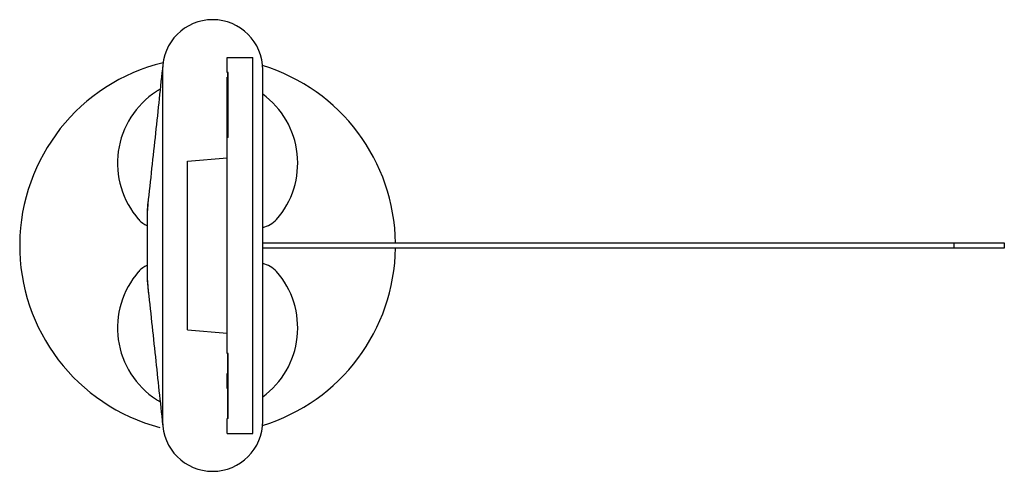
# Model space of a CAD drawing. Header units: millimetres. Extents: x -4.6 to 15, y -4.5 to 4.5.
import ezdxf

# ---------------------------------------------------------------- set-up
doc = ezdxf.new("R2010")
doc.units = ezdxf.units.MM

msp = doc.modelspace()

# ---------------------------------------------------------------- linework, layer by layer
at = {"color": 7, "linetype": 'Continuous', "lineweight": 25}
for p, q in [((-0.51, 3.45), (-0.51, 3.75)), ((-0.51, 3.75), (0, 3.75)), ((0, -3.75), (0, 3.75)), ((-1.8, 3.5), (-1.8, -3.5)), ((-0.49, 3.45), (-0.51, 3.45)), ((-0.51, 3.367), (-0.5, 3.367)), ((-0.51, -2.15), (-0.51, 3.358)), ((-0.51, 3.358), (-0.5, 3.358)), ((-0.5, 3.45), (-0.5, 2.15)), ((-0.49, 2.15), (-0.49, 3.45)), ((0.2, -3.5), (0.2, 3.5)), ((-0.51, 2.819), (-0.5, 2.819)), ((-0.51, 2.588), (-0.5, 2.588)), ((-0.49, 2.15), (-0.51, 2.15)), ((-1.3, 1.68), (-0.51, 1.749)), ((-1.3, -1.68), (-1.3, 1.68)), ((-2.1, 0.7), (-2.087, 0.874)), ((-2.091, 0.845), (-2.1, 0.7)), ((-2.1, -0.7), (-2.1, 0.7)), ((0.2, 0.05), (15, 0.05)), ((14, -0.05), (14, 0.05)), ((15, 0.05), (15, -0.05)), ((15, -0.05), (0.2, -0.05)), ((-2.1, -0.7), (-2.09, -0.849)), ((-2.071, -0.957), (-2.1, -0.7)), ((-1.3, -1.68), (-0.51, -1.749)), ((-0.49, -2.15), (-0.51, -2.15)), ((-0.5, -2.15), (-0.5, -3.45)), ((-0.49, -3.45), (-0.49, -2.15)), ((-0.51, -2.85), (-0.51, -2.549)), ((-0.51, -2.549), (-0.5, -2.549)), ((-0.51, -2.85), (-0.5, -2.85)), ((-0.51, -3.75), (-0.51, -3.45)), ((-0.49, -3.45), (-0.51, -3.45)), ((-0.51, -3.75), (0, -3.75))]:
    msp.add_line(p, q, dxfattribs=at)
for centre, radius, start, end in [((-0.8, 3.5), 1, 0, 180), ((-0.9, 0), 3.75, 103.725, 255.2486), ((-0.9, 0), 3.75, 0.764, 73.0018), ((-0.999, 1.642), 1.7, 122.8749, 221.3107), ((-1.65, 2.65), 0.5, 113.2175, 122.8749), ((-0.801, 1.642), 1.7, 318.6893, 53.9111), ((-1.9, 0.85), 0.5, 221.3107, 246.3011), ((0.1, 0.85), 0.5, 281.537, 318.6893), ((-0.9, 0), 3.75, 286.9982, 359.236), ((-1.9, -0.85), 0.5, 113.6536, 138.6893), ((0.1, -0.85), 0.5, 41.3107, 78.463), ((-0.999, -1.642), 1.7, 138.6893, 237.1251), ((-0.801, -1.642), 1.7, 306.0889, 41.3107), ((-1.65, -2.65), 0.5, 237.1251, 246.1804), ((-0.8, -3.5), 1, 180, 0)]:
    msp.add_arc(centre, radius, start, end, dxfattribs=at)
for points, knots in [([(-1.794, 3.609), (-1.842, 3.154), (-1.94, 2.233), (-2.042, 1.299), (-2.093, 0.826)], [0, 0, 0, 0, 0.494047, 1, 1, 1, 1]), ([(-2.093, -0.83), (-2.042, -1.294), (-1.942, -2.223), (-1.846, -3.122), (-1.798, -3.571)], [0, 0, 0, 0, 0.500631, 1, 1, 1, 1])]:
    msp.add_open_spline(points, degree=3, knots=knots, dxfattribs=at)

doc.saveas('drawing.dxf')
